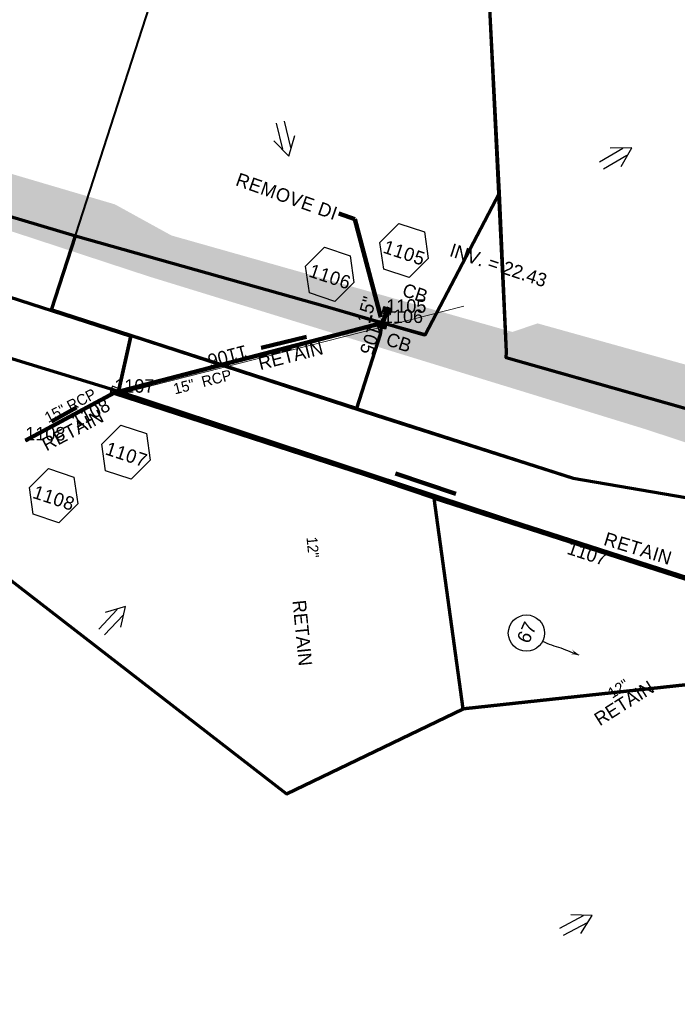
# Model space of a CAD drawing. Extents: x 1160024 to 2574774, y 200346 to 1150377.
# Tile 97 of 118: x 2482695 to 2482940, y 368992 to 369357. Entities that reach past the tile are written whole.
import ezdxf
from ezdxf.enums import TextEntityAlignment as Align

# ---------------------------------------------------------------- set-up
doc = ezdxf.new("R2010")
doc.units = 0
doc.header["$MEASUREMENT"] = 0
doc.linetypes.add('DGN Style 2', pattern=[29.296317, 17.57779, -11.718527])
doc.linetypes.add('DGN Style 3', pattern=[41.014844, 29.296317, -11.718527])
for name, color, linetype, lineweight in [('Exist Drainage Structure Catch Basin CELL', 1, 'Continuous', 30), ('Exist Plan Preparation Drainage Arrows Symbol CELL', 5, 'Continuous', 30), ('Exist Plan Preparation Drainage Notes Label', 31, 'Continuous', 30), ('Exist Plan Preparation Watershed Blue', 5, 'Continuous', 30), ('Exist Structure Minor Pipes RCP 18 Inch', 30, 'Continuous', 0), ('Exist Structure Minor Pipes RCP 24 Inch Text', 30, 'Continuous', 13), ('Prop Drainage Structure Box Number Symbol CELL', 9, 'Continuous', 30), ('Prop Drainage Structure Catch Basin Grate 840 03F CELL', 7, 'Continuous', 30), ('Prop Drainage Structure Catch Basin Grate 840 03G CELL', 7, 'Continuous', 30), ('Prop Drainage Structure Catch Basin Grate 840 03G Label', 9, 'Continuous', 30), ('Prop Drainage Structure Pipe RCP 15in Class III', 9, 'Continuous', 211), ('Prop Drainage Structure Pipe RCP 15in Class III Label', 9, 'Continuous', 30), ('Prop Drainage Structure Pipe Removal Label', 9, 'Continuous', 30), ('Prop Drainage Structure Pipe Stub Out CELL', 9, 'Continuous', 30), ('Prop Drainage Structure Plot Symbol 20 Scale', 9, 'DGN Style 2', 13), ('Prop Drainage Structure Plot Symbol 50 Scale', 9, 'DGN Style 2', 13), ('Prop Drainage Structure Retain Label', 9, 'Continuous', 30), ('Prop Drainage Structure Tops and Inverts LABEL', 1, 'Continuous', 30), ('Prop Vertical Profile Ditch Grade Median Label', 5, 'Continuous', 40)]:
    doc.layers.add(name, color=color, linetype=linetype, lineweight=lineweight)
for name, color, linetype, lineweight, plot in [('Scratch_Level_5', 6, 'Continuous', 0, False), ('Scratch_Level_6', 30, 'Continuous', 0, False), ('Scratch_Level_8', 171, 'Continuous', 0, False), ('Scratch_Level_9', 9, 'Continuous', 0, False)]:
    doc.layers.add(name, color=color, linetype=linetype, lineweight=lineweight, plot=plot)
doc.styles.add('Style-font001', font='font001.shx')
doc.styles.add('Style-font041', font='font041.shx')
doc.styles.add('Style-GEOMETRICFUTURA_211_M_L', font='GEOMETRICFUTURA_211_M_L.shx')
doc.dimstyles.new('erosion_control', dxfattribs={"dimtxt": 4.99999, "dimasz": 9.99998, "dimexe": 2.499995, "dimexo": 2.499995, "dimgap": 2.499995, "dimtad": 0, "dimtih": 1, "dimtoh": 1, "dimzin": 3, "dimdsep": 46, "dimtxsty": 'Style-GEOMETRICFUTURA_211_M_L', "dimcen": 0.09, "dimaunit": 1, "dimadec": 4, "dimazin": 3, "dimtfac": 1, "dimtofl": 0, "dimtmove": 0, "dimatfit": 1, "dimfxl": 1, "dimtzin": 3, "dimlwd": 106, "dimarcsym": 0})

# ---------------------------------------------------------------- blocks, each defined once
blk = doc.blocks.new('*U95')
at = {"layer": 'Exist Plan Preparation Drainage Notes Label'}
blk.add_circle((-2.02, 0), 1.99, dxfattribs=at)
blk.add_open_spline([(-0.14, -0.66), (0.52, -0.97), (1.25, -1), (1.95, -1.17), (2.64, -1.34), (3.31, -1.55), (4.01, -1.67)], degree=3, knots=[0, 0, 0, 0, 0.5025, 0.5025, 0.5025, 1, 1, 1, 1], dxfattribs=at)
blk.add_solid([(4.01, -1.67), (3.19, -1.21), (3.12, -1.72), (3.52, -1.56)], dxfattribs=at)
blk = doc.blocks.new('PROP DRAINAGE STRUCTURE BOX NUMBER SYMBOL_40')
at = {"layer": 'Prop Drainage Structure Box Number Symbol CELL', "flags": 128}
blk.add_lwpolyline([(-5, 8.94), (5, 8.94), (9.47, 0), (5, -8.94), (-5, -8.94), (-9.47, 0), (-5, 8.94)], dxfattribs=at)
at = {"layer": 'Prop Drainage Structure Box Number Symbol CELL', "insert": (0.39, -0.79), "char_height": 5, "attachment_point": 5, "line_spacing_factor": 0.6, "style": 'Style-GEOMETRICFUTURA_211_M_L'}
blk.add_mtext('\\T1.063;1105', dxfattribs=at)
blk = doc.blocks.new('PROP DRAINAGE STRUCTURE BOX NUMBER SYMBOL_41')
at = {"layer": 'Prop Drainage Structure Box Number Symbol CELL', "flags": 128}
blk.add_lwpolyline([(-5, 8.94), (5, 8.94), (9.47, 0), (5, -8.94), (-5, -8.94), (-9.47, 0), (-5, 8.94)], dxfattribs=at)
at = {"layer": 'Prop Drainage Structure Box Number Symbol CELL', "insert": (0.44, -0.79), "char_height": 5, "attachment_point": 5, "line_spacing_factor": 0.6, "style": 'Style-GEOMETRICFUTURA_211_M_L'}
blk.add_mtext('\\T1.063;1106', dxfattribs=at)
blk = doc.blocks.new('PROP DRAINAGE STRUCTURE BOX NUMBER SYMBOL_44')
at = {"layer": 'Prop Drainage Structure Box Number Symbol CELL', "flags": 128}
blk.add_lwpolyline([(-5, 8.94), (5, 8.94), (9.47, 0), (5, -8.94), (-5, -8.94), (-9.47, 0), (-5, 8.94)], dxfattribs=at)
at = {"layer": 'Prop Drainage Structure Box Number Symbol CELL', "insert": (0.5, -0.79), "char_height": 5, "attachment_point": 5, "line_spacing_factor": 0.6, "style": 'Style-GEOMETRICFUTURA_211_M_L'}
blk.add_mtext('\\T1.063;1107', dxfattribs=at)
blk = doc.blocks.new('PROP DRAINAGE STRUCTURE BOX NUMBER SYMBOL_45')
at = {"layer": 'Prop Drainage Structure Box Number Symbol CELL', "flags": 128}
blk.add_lwpolyline([(-5, 8.94), (5, 8.94), (9.47, 0), (5, -8.94), (-5, -8.94), (-9.47, 0), (-5, 8.94)], dxfattribs=at)
at = {"layer": 'Prop Drainage Structure Box Number Symbol CELL', "insert": (0.45, -0.79), "char_height": 5, "attachment_point": 5, "line_spacing_factor": 0.6, "style": 'Style-GEOMETRICFUTURA_211_M_L'}
blk.add_mtext('\\T1.063;1108', dxfattribs=at)
blk = doc.blocks.new('EXIST PLAN PREPARATION DRAINAGE ARROWS SYMBOL_156')
at = {"layer": 'Exist Plan Preparation Drainage Arrows Symbol CELL'}
for p, q in [((-3.87, 1.5), (6.13, 1.5)), ((-3.87, -1.5), (6.13, -1.5))]:
    blk.add_line(p, q, dxfattribs=at)
at = {"layer": 'Exist Plan Preparation Drainage Arrows Symbol CELL', "flags": 128}
blk.add_lwpolyline([(0, 3.97), (-6.87, 0), (0, -3.97)], dxfattribs=at)
blk = doc.blocks.new('EXIST PLAN PREPARATION DRAINAGE ARROWS SYMBOL_157')
at = {"layer": 'Exist Plan Preparation Drainage Arrows Symbol CELL'}
for p, q in [((-3.87, 1.5), (6.13, 1.5)), ((-3.87, -1.5), (6.13, -1.5))]:
    blk.add_line(p, q, dxfattribs=at)
at = {"layer": 'Exist Plan Preparation Drainage Arrows Symbol CELL', "flags": 128}
blk.add_lwpolyline([(0, 3.97), (-6.87, 0), (0, -3.97)], dxfattribs=at)
blk = doc.blocks.new('EXIST PLAN PREPARATION DRAINAGE ARROWS SYMBOL_212')
at = {"layer": 'Exist Plan Preparation Drainage Arrows Symbol CELL'}
for p, q in [((-3.87, 1.5), (6.13, 1.5)), ((-3.87, -1.5), (6.13, -1.5))]:
    blk.add_line(p, q, dxfattribs=at)
at = {"layer": 'Exist Plan Preparation Drainage Arrows Symbol CELL', "flags": 128}
blk.add_lwpolyline([(0, 3.97), (-6.87, 0), (0, -3.97)], dxfattribs=at)
blk = doc.blocks.new('EXIST PLAN PREPARATION DRAINAGE ARROWS SYMBOL_213')
at = {"layer": 'Exist Plan Preparation Drainage Arrows Symbol CELL'}
for p, q in [((-3.87, 1.5), (6.13, 1.5)), ((-3.87, -1.5), (6.13, -1.5))]:
    blk.add_line(p, q, dxfattribs=at)
at = {"layer": 'Exist Plan Preparation Drainage Arrows Symbol CELL', "flags": 128}
blk.add_lwpolyline([(0, 3.97), (-6.87, 0), (0, -3.97)], dxfattribs=at)
blk = doc.blocks.new('EXIST DRAINAGE STRUCTURE CATCH BASIN_1')
at = {"layer": 'Exist Drainage Structure Catch Basin CELL', "linetype": 'DGN Style 3', "flags": 128}
blk.add_lwpolyline([(1.5, 0), (-1.5, 0), (-1.5, -0.5), (1.5, -0.5), (1.5, 2), (-1.5, 2), (-1.5, 0)], dxfattribs=at)
blk = doc.blocks.new('PROP DRAINAGE STRUCTURE PIPE STUB OUT_7')
at = {"layer": 'Prop Drainage Structure Pipe Stub Out CELL', "flags": 128}
blk.add_lwpolyline([(-0.02, 0), (0, 0.02), (0.02, 0), (0, -0.02), (-0.02, 0)], dxfattribs=at)
at = {"layer": 'Prop Drainage Structure Pipe Stub Out CELL', "style": 'Style-font001'}
blk.add_text('SO', height=0.0104, dxfattribs=at).set_placement((0, 0), align=Align.MIDDLE_CENTER)
blk = doc.blocks.new('PROP DRAINAGE STRUCTURE CATCH BASIN GRATE 840 03G_10')
at = {"layer": 'Prop Drainage Structure Catch Basin Grate 840 03G CELL', "flags": 128}
for points in [[(1.5, 0), (-1.5, 0), (-1.5, 2), (1.5, 2), (1.5, -0.5), (-1.5, -0.5), (-1.5, 0)], [(1.49, 0.01), (-1.49, 0.01), (-1.49, 1.99), (1.49, 1.99), (1.49, 0.01)], [(-1.36, 1.86), (1.36, 1.86), (1.36, 0.14), (-1.36, 0.14), (-1.36, 1.86)]]:
    blk.add_lwpolyline(points, dxfattribs=at)
for points in [[(-1.35, 1.62), (-1.12, 1.85, -1), (-1.03, 1.76), (-1.26, 1.53, -1), (-1.35, 1.62)], [(-1.26, 1.26, -1), (-1.35, 1.35), (-0.83, 1.85, -1), (-0.75, 1.76), (-1.26, 1.26)], [(-1.35, 1.07), (-0.55, 1.85, -1), (-0.46, 1.76), (-1.26, 0.98, -1), (-1.35, 1.07)], [(-1.26, 0.7, -1), (-1.35, 0.79), (-0.27, 1.85, -1), (-0.18, 1.76), (-1.26, 0.7)], [(-1.35, 0.52), (-0.06, 1.77), (-0.06, 1.59), (-1.26, 0.43, -1), (-1.35, 0.52)], [(-1.26, 0.15, -1), (-1.35, 0.24), (-0.06, 1.49), (-0.06, 1.32), (-1.26, 0.15)], [(-1.06, 0.24), (-0.06, 1.22), (-0.06, 1.04), (-0.97, 0.15, -1), (-1.06, 0.24)], [(-0.69, 0.15, -1), (-0.78, 0.24), (-0.06, 0.94), (-0.06, 0.76), (-0.69, 0.15)], [(-0.49, 0.24), (-0.06, 0.66), (-0.06, 0.49), (-0.41, 0.15, -1), (-0.49, 0.24)], [(-0.12, 0.15, -1), (-0.21, 0.24), (-0.06, 0.39), (-0.06, 0.21), (-0.12, 0.15)], [(0.06, 1.61), (0.3, 1.85, -1), (0.39, 1.76), (0.06, 1.44), (0.06, 1.61)], [(0.06, 1.34), (0.58, 1.85, -1), (0.67, 1.76), (0.06, 1.16), (0.06, 1.34)], [(0.06, 1.06), (0.87, 1.85, -1), (0.96, 1.76), (0.06, 0.89), (0.06, 1.06)], [(0.06, 0.78), (1.15, 1.85, -1), (1.24, 1.76), (0.06, 0.61), (0.06, 0.78)], [(0.06, 0.51), (1.26, 1.67, -1), (1.35, 1.58), (0.06, 0.33), (0.06, 0.51)], [(0.07, 0.24), (1.26, 1.4, -1), (1.35, 1.31), (0.16, 0.15), (0.07, 0.24)], [(0.36, 0.24), (1.26, 1.12, -1), (1.35, 1.03), (0.44, 0.15), (0.36, 0.24)], [(0.64, 0.24), (1.26, 0.84, -1), (1.35, 0.76), (0.73, 0.15), (0.64, 0.24)], [(0.92, 0.24), (1.26, 0.57, -1), (1.35, 0.48), (1.01, 0.15), (0.92, 0.24)], [(1.21, 0.24), (1.26, 0.29, -1), (1.35, 0.2), (1.29, 0.15, -1), (1.21, 0.24)]]:
    blk.add_lwpolyline(points, format="xyb", dxfattribs=at)
at = {"layer": 'Prop Drainage Structure Plot Symbol 20 Scale', "extrusion": (0, 0, -1)}
blk.add_solid([(2, 2.04), (-2, 2.04), (2, -1.96), (-2, -1.96)], dxfattribs=at)
at = {"layer": 'Prop Drainage Structure Plot Symbol 50 Scale', "extrusion": (0, 0, -1)}
blk.add_solid([(3.5, 3.54), (-3.5, 3.54), (3.5, -3.46), (-3.5, -3.46)], dxfattribs=at)
blk = doc.blocks.new('PROP DRAINAGE STRUCTURE CATCH BASIN GRATE 840 03F_9')
at = {"layer": 'Prop Drainage Structure Catch Basin Grate 840 03F CELL', "flags": 128}
for points in [[(1.5, -0.04), (-1.5, -0.04), (-1.5, 1.96), (1.5, 1.96), (1.5, -0.54), (-1.5, -0.54), (-1.5, -0.04)], [(-1.49, -0.03), (-1.49, 1.95), (1.49, 1.95), (1.49, -0.03), (-1.49, -0.03)], [(1.29, 0.09), (-1.36, 0.09), (-1.36, 1.82), (1.36, 1.82), (1.36, 0.16)], [(-0.06, 1.57), (-0.06, 1.4), (-0.39, 1.72)]]:
    blk.add_lwpolyline(points, dxfattribs=at)
for points in [[(-0.06, 0.47), (-0.06, 0.29), (-1.35, 1.54, -1), (-1.26, 1.63), (-0.06, 0.47)], [(-0.16, 0.11), (-1.35, 1.27, -1), (-1.26, 1.36), (-0.07, 0.2, -1), (-0.16, 0.11)], [(-0.44, 0.11), (-1.35, 0.99, -1), (-1.26, 1.08), (-0.36, 0.2, -1), (-0.44, 0.11)], [(-0.73, 0.11), (-1.35, 0.71, -1), (-1.26, 0.8), (-0.64, 0.2, -1), (-0.73, 0.11)], [(-1.01, 0.11), (-1.35, 0.44, -1), (-1.26, 0.53), (-0.92, 0.2, -1), (-1.01, 0.11)], [(-1.35, 0.16, -1), (-1.26, 0.25), (-1.21, 0.2, -1), (-1.29, 0.11), (-1.35, 0.16)], [(-0.06, 0.74), (-0.06, 0.57), (-1.24, 1.72, -1), (-1.15, 1.8), (-0.06, 0.74)], [(-0.06, 0.85), (-0.96, 1.72, -1), (-0.87, 1.8), (-0.06, 1.02), (-0.06, 0.85)], [(-0.58, 1.8), (-0.06, 1.3), (-0.06, 1.12), (-0.67, 1.72, -1), (-0.58, 1.8)], [(-0.06, 1.4), (-0.39, 1.72, -1), (-0.3, 1.8), (-0.06, 1.57), (-0.06, 1.4)], [(0.06, 1.55), (0.06, 1.73), (1.35, 0.48, -1), (1.26, 0.39), (0.06, 1.55)], [(0.06, 1.45), (1.35, 0.2, -1), (1.26, 0.11), (0.06, 1.28), (0.06, 1.45)], [(0.06, 1.17), (1.06, 0.2, -1), (0.97, 0.11), (0.06, 1), (0.06, 1.17)], [(0.06, 0.9), (0.78, 0.2, -1), (0.69, 0.11), (0.06, 0.72), (0.06, 0.9)], [(0.06, 0.62), (0.49, 0.2, -1), (0.41, 0.11), (0.06, 0.45), (0.06, 0.62)], [(0.06, 0.34), (0.21, 0.2, -1), (0.12, 0.11), (0.06, 0.17), (0.06, 0.34)], [(1.26, 0.66), (0.18, 1.72, -1), (0.27, 1.8), (1.35, 0.75, -1), (1.26, 0.66)], [(1.26, 0.94), (0.46, 1.72, -1), (0.55, 1.8), (1.35, 1.03, -1), (1.26, 0.94)], [(1.26, 1.22), (0.75, 1.72, -1), (0.83, 1.8), (1.35, 1.3, -1), (1.26, 1.22)], [(1.26, 1.49), (1.03, 1.72, -1), (1.12, 1.8), (1.35, 1.58, -1), (1.26, 1.49)]]:
    blk.add_lwpolyline(points, format="xyb", dxfattribs=at)
at = {"layer": 'Prop Drainage Structure Plot Symbol 20 Scale', "extrusion": (0, 0, -1)}
blk.add_solid([(2, 2), (-2, 2), (2, -2), (-2, -2)], dxfattribs=at)
at = {"layer": 'Prop Drainage Structure Plot Symbol 50 Scale', "extrusion": (0, 0, -1)}
blk.add_solid([(3.5, 3.5), (-3.5, 3.5), (3.5, -3.5), (-3.5, -3.5)], dxfattribs=at)

msp = doc.modelspace()

# ---------------------------------------------------------------- hatches: boundary and pattern name
at = {"layer": 'Scratch_Level_6'}
msp.add_hatch(color=256, dxfattribs=at).paths.add_polyline_path([(2483435.61, 369037.31), (2483365.18, 369062.28), (2483237.07, 369103.64), (2482987.02, 369185.89), (2482927.65, 369205.42), (2482786.92, 369248.69), (2482743.22, 369262.13), (2482594.43, 369310.99), (2482611.93, 369323.88), (2482730.69, 369288.87), (2482751.69, 369277.32), (2482878.31, 369241.5), (2482887.67, 369244.68), (2483020.64, 369207.64), (2483090.07, 369184.2), (2483246.22, 369131.49), (2483300.52, 369117.38), (2483325.73, 369114.28), (2483344, 369127), (2483357.02, 369164.01), (2483392.59, 369245.11), (2483433.95, 369332.65), (2483462.39, 369405.08), (2483476.45, 369450.64), (2483485.53, 369492.69), (2483504.08, 369539.43), (2483510.87, 369635.13), (2483526.89, 369675.46), (2483536.44, 369686.46), (2483534.36, 369659.34), (2483527.06, 369577.32), (2483517.68, 369468.69), (2483508.82, 369349.27), (2483507.64, 369333.27), (2483502.45, 369319.09), (2483507.22, 369331.01), (2483502.45, 369319.09), (2483489.78, 369287.41), (2483473.54, 369244.29), (2483464.99, 369221.57), (2483441.31, 369167.78), (2483431.59, 369145.7), (2483426.13, 369132.19), (2483415.57, 369105.42), (2483415.96, 369093.74), (2483416.97, 369083.14), (2483425.21, 369071.78), (2483430.6, 369060.92)])

# ---------------------------------------------------------------- linework, layer by layer
at = {"layer": 'Exist Plan Preparation Watershed Blue', "color": 5, "linetype": 'Continuous', "lineweight": 70, "flags": 128}
for points in [[(2482750.38, 369383.82), (2482694.3, 369374.38), (2482665.38, 369316.09), (2482657.35, 369294.57), (2482716.07, 369277.14), (2482809.68, 369250.83), (2482845.24, 369240.59), (2482845.98, 369240.38), (2482873.48, 369293.09), (2482869.88, 369361.7), (2482750.38, 369383.82)], [(2482972.78, 369204.56), (2482968.27, 369205.83), (2482935.45, 369215.11), (2482896.93, 369225.99), (2482875.96, 369231.89), (2482876.07, 369234.16), (2482873.48, 369293.09), (2482845.98, 369240.38), (2482829.88, 369244.93), (2482829.27, 369240.53), (2482820.39, 369213.07), (2482900.86, 369187.17), (2482963.68, 369176.45), (2482972.78, 369204.56)], [(2482707.19, 369249.69), (2482716.05, 369277.14), (2482809.68, 369250.83), (2482829.88, 369244.93), (2482829.27, 369240.53), (2482820.39, 369213.07), (2482707.19, 369249.69)], [(2482645.39, 369269.41), (2482736.63, 369239.91), (2482732, 369219.39), (2482638.47, 369248.02), (2482645.39, 369269.41)], [(2482638.47, 369248.02), (2482645.26, 369204.9), (2482681.72, 369157.14), (2482794.46, 369070.02), (2482860.03, 369101.58), (2482849.22, 369179.77), (2482732, 369219.39), (2482638.47, 369248.02)], [(2483076.15, 369146.49), (2483068.91, 369110.06), (2482967.37, 369141.8), (2482732, 369219.39), (2482736.63, 369239.91), (2482737.06, 369240.04), (2482827.79, 369210.52), (2482900.86, 369187.17), (2483001.9, 369169.93), (2483076.15, 369146.49)], [(2483200.77, 369065.33), (2483191.54, 369034.17), (2482992.83, 369097.01), (2482948.14, 369111.15), (2482860.03, 369101.58), (2482849.22, 369179.77), (2482967.37, 369141.8), (2483068.91, 369110.06), (2483200.77, 369065.33)]]:
    msp.add_lwpolyline(points, close=True, dxfattribs=at)
for points in [[(2483456.77, 369368.07), (2483441.52, 369217.84), (2483416.25, 369128.53), (2483407.11, 369112.72), (2483340.38, 369094.97), (2483309.13, 369097.39), (2483270.41, 369109.94), (2483247.73, 369117.24), (2483008.59, 369194.43), (2482949.06, 369211.26), (2482875.96, 369231.89), (2482876.07, 369234.16), (2482869.88, 369361.7)], [(2482681.72, 369157.14), (2482794.46, 369070.02), (2482860.03, 369101.58), (2482948.14, 369111.15), (2483191.54, 369034.17), (2483208.69, 369027.23), (2483200.69, 369002.39), (2483136.79, 368973.71), (2483108.43, 368929.57), (2483093.37, 368887.24), (2483021.47, 368855.87), (2483125.61, 368779.09), (2483157.72, 368769.72), (2483167.43, 368780.6), (2483174.25, 368780.22), (2483184.08, 368783.73), (2483191.04, 368791.51), (2483264.55, 368762.22), (2483213.39, 368644.97)]]:
    msp.add_lwpolyline(points, dxfattribs=at)
at = {"layer": 'Exist Structure Minor Pipes RCP 18 Inch'}
msp.add_line((2482731.68, 369218.94), (2483069.21, 369110.17), dxfattribs=at)
at = {"layer": 'Prop Drainage Structure Pipe RCP 15in Class III'}
for p, q in [((2482829.5, 369243.89), (2482832.48, 369250.65)), ((2482831.48, 369248.63), (2482830.25, 369244.83))]:
    msp.add_line(p, q, dxfattribs=at)
at = {"layer": 'Prop Vertical Profile Ditch Grade Median Label'}
msp.add_line((2482707.19, 369249.69), (2482759.83, 369412.76), dxfattribs=at)
at = {"layer": 'Scratch_Level_5'}
msp.add_line((2482732.01, 369218.39), (2482860.28, 369251.09), dxfattribs=at)
at = {"layer": 'Scratch_Level_9', "lineweight": 120}
for p, q in [((2482830.25, 369244.83), (2482730.48, 369218.95)), ((2482697.44, 369201.21), (2482730.48, 369218.95)), ((2482730.48, 369218.95), (2483069.08, 369109))]:
    msp.add_line(p, q, dxfattribs=at)

# ---------------------------------------------------------------- block references
at = {"layer": 'Exist Drainage Structure Catch Basin CELL', "color": 5, "linetype": 'DGN Style 3', "lineweight": 140, "rotation": 340}
msp.add_blockref('EXIST DRAINAGE STRUCTURE CATCH BASIN_1', (2482730.48, 369218.95), dxfattribs=at)
at = {"layer": 'Exist Plan Preparation Drainage Arrows Symbol CELL'}
for name, p, rotation in [('EXIST PLAN PREPARATION DRAINAGE ARROWS SYMBOL_156', (2482793.62, 369313.44), 103.6977469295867), ('EXIST PLAN PREPARATION DRAINAGE ARROWS SYMBOL_213', (2482916.71, 369306.35), 210.6343713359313), ('EXIST PLAN PREPARATION DRAINAGE ARROWS SYMBOL_157', (2482729.98, 369134.6), 226.7137337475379), ('EXIST PLAN PREPARATION DRAINAGE ARROWS SYMBOL_212', (2482901.93, 369021.65), 208.0294181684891)]:
    msp.add_blockref(name, p, dxfattribs=dict(at, rotation=rotation))
at = {"layer": 'Exist Plan Preparation Drainage Notes Label', "xscale": 3.375, "yscale": 3.375, "zscale": 3.375, "rotation": 352.9929247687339}
msp.add_blockref('*U95', (2482890.29, 369128.9), dxfattribs=at)
at = {"layer": 'Prop Drainage Structure Box Number Symbol CELL'}
for name, p, rotation in [('PROP DRAINAGE STRUCTURE BOX NUMBER SYMBOL_40', (2482838.1, 369271.72), 341.6209127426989), ('PROP DRAINAGE STRUCTURE BOX NUMBER SYMBOL_41', (2482810.49, 369262.88), 341.6209127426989), ('PROP DRAINAGE STRUCTURE BOX NUMBER SYMBOL_44', (2482734.81, 369196.88), 341.624493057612), ('PROP DRAINAGE STRUCTURE BOX NUMBER SYMBOL_45', (2482707.92, 369180.71), 341.624493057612)]:
    msp.add_blockref(name, p, dxfattribs=dict(at, rotation=rotation))
at = {"layer": 'Prop Drainage Structure Pipe Stub Out CELL'}
msp.add_blockref('PROP DRAINAGE STRUCTURE PIPE STUB OUT_7', (2482697.44, 369201.21), dxfattribs=at)
at = {"layer": 'Prop Drainage Structure Plot Symbol 20 Scale'}
for name, p, rotation in [('PROP DRAINAGE STRUCTURE CATCH BASIN GRATE 840 03F_9', (2482831.48, 369248.63), 344.2248978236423), ('PROP DRAINAGE STRUCTURE CATCH BASIN GRATE 840 03G_10', (2482830.25, 369244.83), 164.2239242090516)]:
    msp.add_blockref(name, p, dxfattribs=dict(at, rotation=rotation))

# ---------------------------------------------------------------- texts
at = {"layer": 'Exist Plan Preparation Drainage Notes Label', "style": 'Style-GEOMETRICFUTURA_211_M_L'}
msp.add_text('67', height=5.062, rotation=65.8631, dxfattribs=at).set_placement((2482883.62, 369129.95), align=Align.MIDDLE_CENTER)
at = {"layer": 'Exist Structure Minor Pipes RCP 24 Inch Text', "style": 'Style-font001'}
msp.add_text('15"  RCP', height=4, rotation=14.3025, dxfattribs=at).set_placement((2482762.72, 369224.91), align=Align.TOP_CENTER)
for s, rotation, p in [('15" RCP', 27.5431, (2482715.07, 369212.4)), ('12" ', 275.6887, (2482802.29, 369160.61)), ('12" ', 32.3041, (2482919.36, 369107.8))]:
    msp.add_text(s, height=4, rotation=rotation, dxfattribs=at).set_placement(p, align=Align.CENTER)
at = {"layer": 'Prop Drainage Structure Catch Basin Grate 840 03G Label', "style": 'Style-GEOMETRICFUTURA_211_M_L'}
for p in [(2482842.22, 369255.93), (2482836.17, 369237.64)]:
    msp.add_text('CB', height=5, rotation=341.6245, dxfattribs=at).set_placement(p, align=Align.MIDDLE_CENTER)
at = {"layer": 'Prop Drainage Structure Pipe RCP 15in Class III Label', "style": 'Style-GEOMETRICFUTURA_211_M_L'}
msp.add_text('15" ', height=5, rotation=74.0836, dxfattribs=at).set_placement((2482824.42, 369250.6), align=Align.MIDDLE_CENTER)
at = {"layer": 'Prop Drainage Structure Pipe Removal Label', "char_height": 5, "attachment_point": 1, "line_spacing_factor": 0.900001, "style": 'Style-GEOMETRICFUTURA_211_M_L'}
for s, insert, rotation in [('\\T1.047;REMOVE DI', (2482776.86, 369300.75), 340.4838), ('\\T1.060;RETAIN', (2482913.36, 369167.31), 342.9)]:
    msp.add_mtext(s, dxfattribs=dict(at, insert=insert, rotation=rotation))
at = {"layer": 'Prop Drainage Structure Retain Label', "style": 'Style-GEOMETRICFUTURA_211_M_L'}
for rotation, p in [(14.3025, (2482795.32, 369235.17)), (27.5431, (2482713.84, 369207.21)), (275.6887, (2482802.82, 369130)), (32.3041, (2482918.46, 369105.84))]:
    msp.add_text('RETAIN', height=5, rotation=rotation, dxfattribs=at).set_placement(p, align=Align.TOP_CENTER)
at = {"layer": 'Prop Drainage Structure Tops and Inverts LABEL', "insert": (2482856.18, 369274.51), "char_height": 5, "attachment_point": 1, "rotation": 341.6963, "line_spacing_factor": 0.6, "style": 'Style-GEOMETRICFUTURA_211_M_L'}
msp.add_mtext('INV. = 22.43', dxfattribs=at)
at = {"layer": 'Scratch_Level_8', "linetype": 'Continuous', "style": 'Style-font041'}
for s, p in [('1105', (2482831.48, 369253.63)), ('1106', (2482830.25, 369249.83)), ('1107', (2482730.48, 369223.95)), ('1108', (2482697.44, 369206.21))]:
    msp.add_text(s, height=5, dxfattribs=at).set_placement(p, align=Align.TOP_LEFT)
at = {"layer": 'Scratch_Level_8', "linetype": 'Continuous', "lineweight": 30, "style": 'Style-font041'}
for s, rotation, p in [('1105', 252.0922, (2482830.87, 369246.73)), ('1106', 194.5384, (2482780.37, 369231.89)), ('1108', 28.2286, (2482713.96, 369210.08)), ('1107', 342.0096, (2482899.78, 369163.97))]:
    msp.add_text(s, height=5, rotation=rotation, dxfattribs=at).set_placement(p, align=Align.TOP_LEFT)

# ---------------------------------------------------------------- leaders
at = {"layer": 'Exist Plan Preparation Drainage Notes Label'}
for points in [[(2482785.03, 369235.66), (2482801.82, 369239.67)], [(2482716.43, 369213.49), (2482707.13, 369208.24)], [(2482857.29, 369181.43), (2482834.89, 369188.97)]]:
    msp.add_leader(points, dimstyle='erosion_control', override={"dimtxt": 5, "dimasz": 5, "dimgap": 0, "dimlwd": 65534}, dxfattribs=at)
at = {"layer": 'Prop Drainage Structure Pipe Removal Label'}
msp.add_leader([(2482829.51, 369247), (2482819.83, 369283.4), (2482813.87, 369285.42)], dimstyle='erosion_control', override={"dimtxt": 5, "dimasz": 5, "dimgap": 0, "dimlwd": 65534}, dxfattribs=at)

doc.saveas('drawing.dxf')
